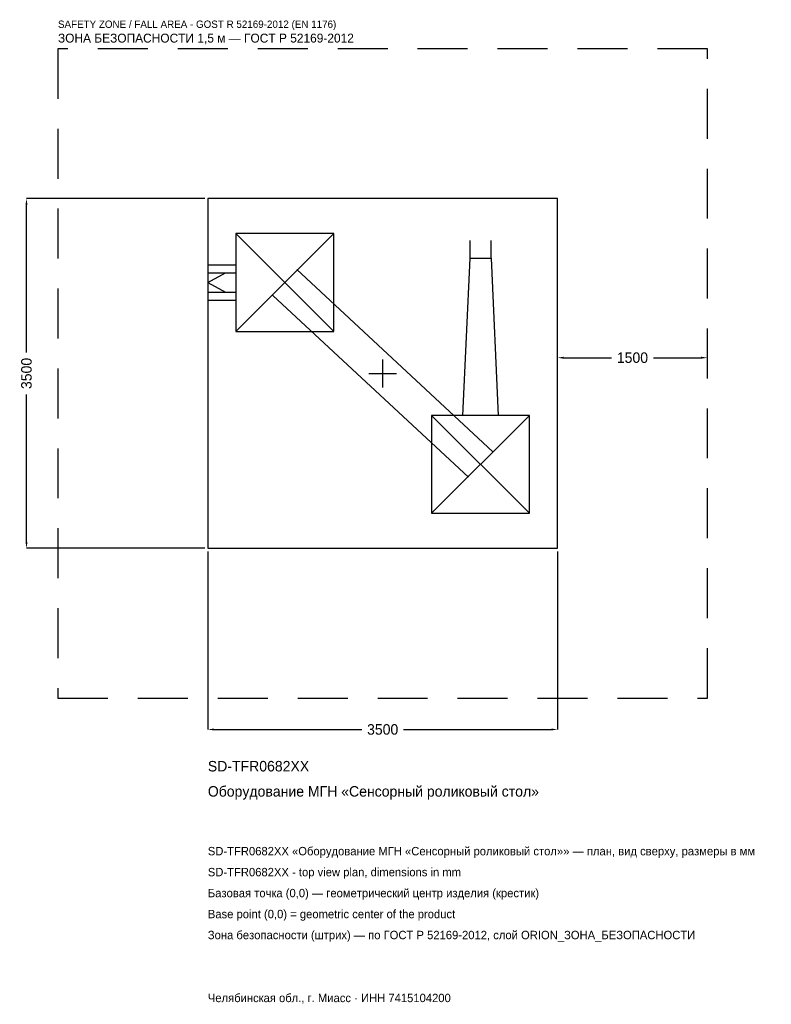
# Model space of a CAD drawing. Header units: metres. Extents: x -3633 to 3890, y -6317 to 3542.
import ezdxf

# ---------------------------------------------------------------- set-up
doc = ezdxf.new("R2010")
doc.units = ezdxf.units.M
doc.linetypes.add('DASHED', pattern=[800, 500, -300])
for name, color, linetype in [('ORION_ДАННЫЕ', 3, 'Continuous'), ('ORION_ЗОНА_БЕЗОПАСНОСТИ', 1, 'Continuous'), ('ORION_КОНТУР', 7, 'Continuous'), ('ORION_РАЗМЕРЫ', 8, 'Continuous')]:
    doc.layers.add(name, color=color, linetype=linetype)
doc.dimstyles.new('ORION', dxfattribs={"dimtxt": 105, "dimasz": 63, "dimexe": 1.25, "dimexo": 31.5, "dimtad": 1, "dimdec": 0, "dimcen": 2.5, "dimazin": 3, "dimtfac": 1, "dimtmove": 0, "dimatfit": 3, "dimarcsym": 0})

# ---------------------------------------------------------------- blocks, each defined once
blk = doc.blocks.new('_CLOSEDFILLED')
at = {"color": 0, "linetype": 'BYBLOCK'}
blk.add_solid([(-1, 0.16), (0, 0), (-1, -0.16)], dxfattribs=at)
blk = doc.blocks.new('*D1')
for p, q in [((-1750, -1781.5), (-1750, -3565)), ((1750, -1781.5), (1750, -3565)), ((-1687, -3565), (-210, -3565)), ((210, -3565), (1687, -3565))]:
    blk.add_line(p, q)
at = {"layer": 'Defpoints'}
for p in [(-1750, -1750), (1750, -1750), (-1750, -3565)]:
    blk.add_point(p, dxfattribs=at)
at = {"layer": 'ORION_РАЗМЕРЫ', "xscale": 63, "yscale": 63, "rotation": 180}
blk.add_blockref('_CLOSEDFILLED', (-1750, -3565), dxfattribs=at)
at = {"layer": 'ORION_РАЗМЕРЫ', "xscale": 63, "yscale": 63}
blk.add_blockref('_CLOSEDFILLED', (1750, -3565), dxfattribs=at)
at = {"layer": 'ORION_РАЗМЕРЫ', "insert": (0, -3565), "char_height": 105, "attachment_point": 5}
blk.add_mtext('3500', dxfattribs=at)
blk = doc.blocks.new('*D2')
for p, q in [((-1781.5, 1750), (-3565, 1750)), ((-3565, 210), (-3565, 1687)), ((-3565, -1687), (-3565, -210)), ((-1781.5, -1750), (-3565, -1750))]:
    blk.add_line(p, q)
at = {"layer": 'Defpoints'}
for p in [(-1750, 1750), (-3565, -1750), (-1750, -1750)]:
    blk.add_point(p, dxfattribs=at)
at = {"layer": 'ORION_РАЗМЕРЫ', "xscale": 63, "yscale": 63}
for p, rotation in [((-3565, 1750), 90), ((-3565, -1750), 270)]:
    blk.add_blockref('_CLOSEDFILLED', p, dxfattribs=dict(at, rotation=rotation))
at = {"layer": 'ORION_РАЗМЕРЫ', "insert": (-3565, 0), "char_height": 105, "attachment_point": 5, "rotation": 90}
blk.add_mtext('3500', dxfattribs=at)
blk = doc.blocks.new('*D3')
for p, q in [((1750, 31.5), (1750, 157.5)), ((1813, 157.5), (2290, 157.5)), ((2710, 157.5), (3187, 157.5)), ((3250, 31.5), (3250, 157.5))]:
    blk.add_line(p, q)
at = {"layer": 'Defpoints'}
for p in [(1750, 157.5), (1750, 0), (3250, 0)]:
    blk.add_point(p, dxfattribs=at)
at = {"layer": 'ORION_РАЗМЕРЫ', "xscale": 63, "yscale": 63, "rotation": 180}
blk.add_blockref('_CLOSEDFILLED', (1750, 157.5), dxfattribs=at)
at = {"layer": 'ORION_РАЗМЕРЫ', "xscale": 63, "yscale": 63}
blk.add_blockref('_CLOSEDFILLED', (3250, 157.5), dxfattribs=at)
at = {"layer": 'ORION_РАЗМЕРЫ', "insert": (2500, 157.5), "char_height": 105, "attachment_point": 5}
blk.add_mtext('1500', dxfattribs=at)
blk = doc.blocks.new('ОРИОН SD-TFR0682XX Оборудование МГН Сенсорный роликовый стол')
at = {"layer": 'ORION_ЗОНА_БЕЗОПАСНОСТИ', "linetype": 'DASHED'}
blk.add_lwpolyline([(-3250, -3250), (3250, -3250), (3250, 3250), (-3250, 3250)], close=True, dxfattribs=at)
at = {"layer": 'ORION_КОНТУР'}
for p, q in [((-1470, 420), (-490, 1400)), ((-1470, 1400), (-490, 420)), ((874.2, 1155), (874.2, 1331.4)), ((1085.8, 1155), (1085.8, 1331.4)), ((-1750, 1086.4), (-1470, 1086.4)), ((-1750, 1007), (-1470, 1007)), ((-1750, 910), (-1573.6, 1007)), ((-860, 1039.3), (1100, -780.7)), ((-1750, 910), (-1573.6, 813)), ((-1750, 813), (-1470, 813)), ((-1750, 733.6), (-1470, 733.6)), ((-1100, 780.7), (860, -1039.3)), ((490, -1400), (1470, -420)), ((490, -420), (1470, -1400))]:
    blk.add_line(p, q, dxfattribs=at)
for points in [[(-1750, -1750), (1750, -1750), (1750, 1750), (-1750, 1750)], [(-1470, 420), (-490, 420), (-490, 1400), (-1470, 1400)], [(490, -1400), (1470, -1400), (1470, -420), (490, -420)]]:
    blk.add_lwpolyline(points, close=True, dxfattribs=at)
blk.add_lwpolyline([(803.6, -420), (874.2, 1155), (1085.8, 1155), (1156.4, -420)], dxfattribs=at)
at = {"layer": 'ORION_РАЗМЕРЫ'}
for p, q in [((0, -140), (0, 140)), ((-140, 0), (140, 0))]:
    blk.add_line(p, q, dxfattribs=at)
at = {"layer": 'ORION_ДАННЫЕ'}
for tag, p in [('АРТИКУЛ', (-1750, -3985)), ('НАИМЕНОВАНИЕ', (-1750, -4237))]:
    blk.add_attdef(tag, p, '', height=105, dxfattribs=at)
at = {"layer": 'ORION_ДАННЫЕ', "flags": 1}
for tag, p in [('ПРОИЗВОДИТЕЛЬ', (-1750, -4489)), ('ТЕЛЕФОН', (-1750, -4741)), ('САЙТ', (-1750, -5245)), ('АДРЕС', (-1750, -5497)), ('РЕКВИЗИТЫ', (-1750, -5749)), ('ГАБАРИТЫ', (-1750, -6001)), ('ЗОНА_БЕЗОПАСНОСТИ', (-1750, -6253))]:
    blk.add_attdef(tag, p, '', height=105, dxfattribs=at)
at = {"layer": 'ORION_ЗОНА_БЕЗОПАСНОСТИ', "color": 1}
for s, height, p in [('SAFETY ZONE / FALL AREA - GOST R 52169-2012 (EN 1176)', 73.5, (-3250, 3460)), ('ЗОНА БЕЗОПАСНОСТИ 1,5 м — ГОСТ Р 52169-2012', 89.25, (-3250, 3313))]:
    blk.add_text(s, height=height, dxfattribs=at).set_placement(p)
at = {"layer": 'ORION_РАЗМЕРЫ'}
dim = blk.add_linear_dim(base=(-3565, -1750), p1=(-1750, -1750), p2=(-1750, 1750), angle=90, dimstyle='ORION', dxfattribs=at)
dim.commit()
dim.dimension.update_dxf_attribs({"geometry": '*D2', "text_midpoint": (-3565, 0)})
for base, p1, p2, picture, middle in [((1750, 157.5), (1750, 0), (3250, 0), '*D3', (2500, 157.5)), ((-1750, -3565), (-1750, -1750), (1750, -1750), '*D1', (0, -3565))]:
    dim = blk.add_linear_dim(base=base, p1=p1, p2=p2, dimstyle='ORION', dxfattribs=at)
    dim.commit()
    dim.dimension.update_dxf_attribs({"geometry": picture, "text_midpoint": middle})

msp = doc.modelspace()

# ---------------------------------------------------------------- block references
msp.add_blockref('ОРИОН SD-TFR0682XX Оборудование МГН Сенсорный роликовый стол', (0, 0)).add_auto_attribs({'АРТИКУЛ': 'SD-TFR0682XX', 'НАИМЕНОВАНИЕ': 'Оборудование МГН «Сенсорный роликовый стол»'})

# ---------------------------------------------------------------- texts
at = {"layer": 'ORION_ДАННЫЕ', "color": 3}
for s, p in [('SD-TFR0682XX «Оборудование МГН «Сенсорный роликовый стол»» — план, вид сверху, размеры в мм', (-1750, -4825)), ('SD-TFR0682XX - top view plan, dimensions in mm', (-1750, -5035)), ('Челябинская обл., г. Миасс · ИНН 7415104200', (-1750, -6295))]:
    msp.add_text(s, height=84, dxfattribs=at).set_placement(p)
at = {"layer": 'ORION_ДАННЫЕ', "color": 7}
for s, p in [('Базовая точка (0,0) — геометрический центр изделия (крестик)', (-1750, -5245)), ('Base point (0,0) = geometric center of the product', (-1750, -5455))]:
    msp.add_text(s, height=84, dxfattribs=at).set_placement(p)
at = {"layer": 'ORION_ДАННЫЕ', "color": 1}
msp.add_text('Зона безопасности (штрих) — по ГОСТ Р 52169-2012, слой ORION_ЗОНА_БЕЗОПАСНОСТИ', height=84, dxfattribs=at).set_placement((-1750, -5665))

doc.saveas('drawing.dxf')
